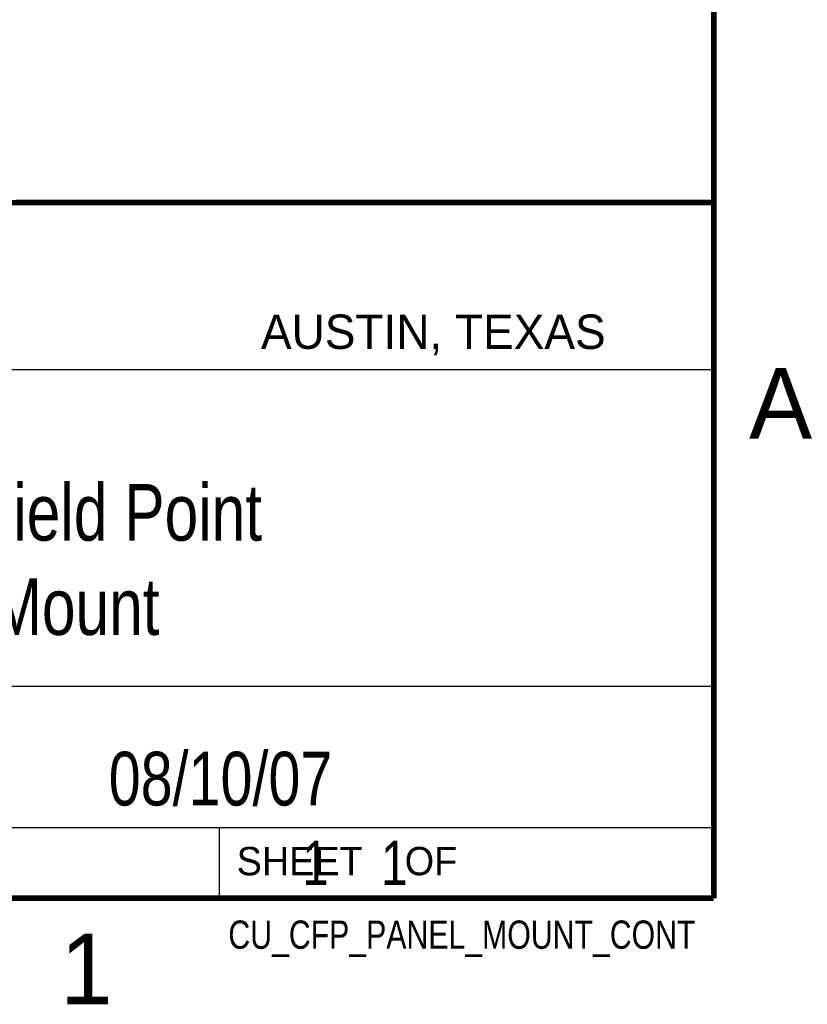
# Model space of a CAD drawing. Header units: inches. Extents: x 0 to 22, y 0 to 17.
# Tile 7 of 12: x 19 to 21.8, y 0.1 to 3.6. Entities that reach past the tile are written whole.
import ezdxf
from ezdxf.enums import TextEntityAlignment as Align

# ---------------------------------------------------------------- set-up
doc = ezdxf.new("R2010")
doc.units = ezdxf.units.IN
doc.header["$LTSCALE"] = 1.21
doc.header["$MEASUREMENT"] = 0
doc.layers.get('0').update_dxf_attribs({"linetype": 'CONTINUOUS'})
doc.styles.get("Standard").update_dxf_attribs({"font": 'txt', "width": 0.8})

msp = doc.modelspace()

# ---------------------------------------------------------------- linework, layer by layer
at = {"color": 2, "linetype": 'CONTINUOUS'}
for p, q in [((16.3737, 2.9596), (21.5037, 2.9596)), ((16.375, 2.96), (21.5, 2.96)), ((21.5037, 2.9596), (21.5037, 1.2496)), ((16.7288, 2.37), (21.5, 2.37)), ((16.3737, 1.2496), (21.5037, 1.2496)), ((18.01, 1.25), (21.5, 1.25)), ((21.5, 1.25), (21.5, 0.75)), ((16.375, 0.75), (21.5, 0.75)), ((18.01, 0.75), (21.5, 0.75)), ((19.75, 0.75), (21.5, 0.75)), ((19.75, 0.75), (19.75, 0.5)), ((21.5, 0.75), (21.5, 0.5)), ((19.75, 0.5), (21.5, 0.5)), ((20.4977, 0.4994), (21.4977, 0.4994)), ((20.4977, 0.4994), (20.4977, 0.4989)), ((20.4977, 0.4989), (21.4977, 0.4989)), ((21.4977, 0.4994), (21.4977, 0.4989))]:
    msp.add_line(p, q, dxfattribs=at)
at = {"color": 7, "linetype": 'CONTINUOUS', "const_width": 0.02}
for points in [[(21.5, 0.5), (21.5, 16.5)], [(13.6, 2.9595), (21.5, 2.96)], [(0.5, 0.5), (21.5, 0.5)]]:
    msp.add_lwpolyline(points, dxfattribs=at)

# ---------------------------------------------------------------- texts
at = {"color": 2, "linetype": 'CONTINUOUS'}
for s, height, p in [('AUSTIN, TEXAS', 0.121576, (19.898, 2.4426)), ('A', 0.25, (21.625, 2.125)), ('SHEET    OF', 0.1, (19.8121, 0.5815)), ('1', 0.25, (19.1875, 0.125))]:
    msp.add_text(s, height=height, dxfattribs=at).set_placement(p)
at = {"color": 2, "linetype": 'CONTINUOUS', "width": 0.8}
msp.add_text('CU_CFP_PANEL_MOUNT_CONT', height=0.1, dxfattribs=at).set_placement((21.4352, 0.3213), align=Align.RIGHT)
at = {"color": 7, "linetype": 'CONTINUOUS'}
for s, insert, char_height, width, attachment_point in [('Compact Field Point\\PPanel Mount', (18.9387, 1.9646), 0.2, 3.04, 2), ('08/10/07 ', (19.755, 1.0181), 0.19, 1.368, 2), ('     1    1', (19.8125, 0.7031), 0.15625, 1.375, 1)]:
    msp.add_mtext(s, dxfattribs=dict(at, insert=insert, char_height=char_height, width=width, attachment_point=attachment_point))

doc.saveas('drawing.dxf')
